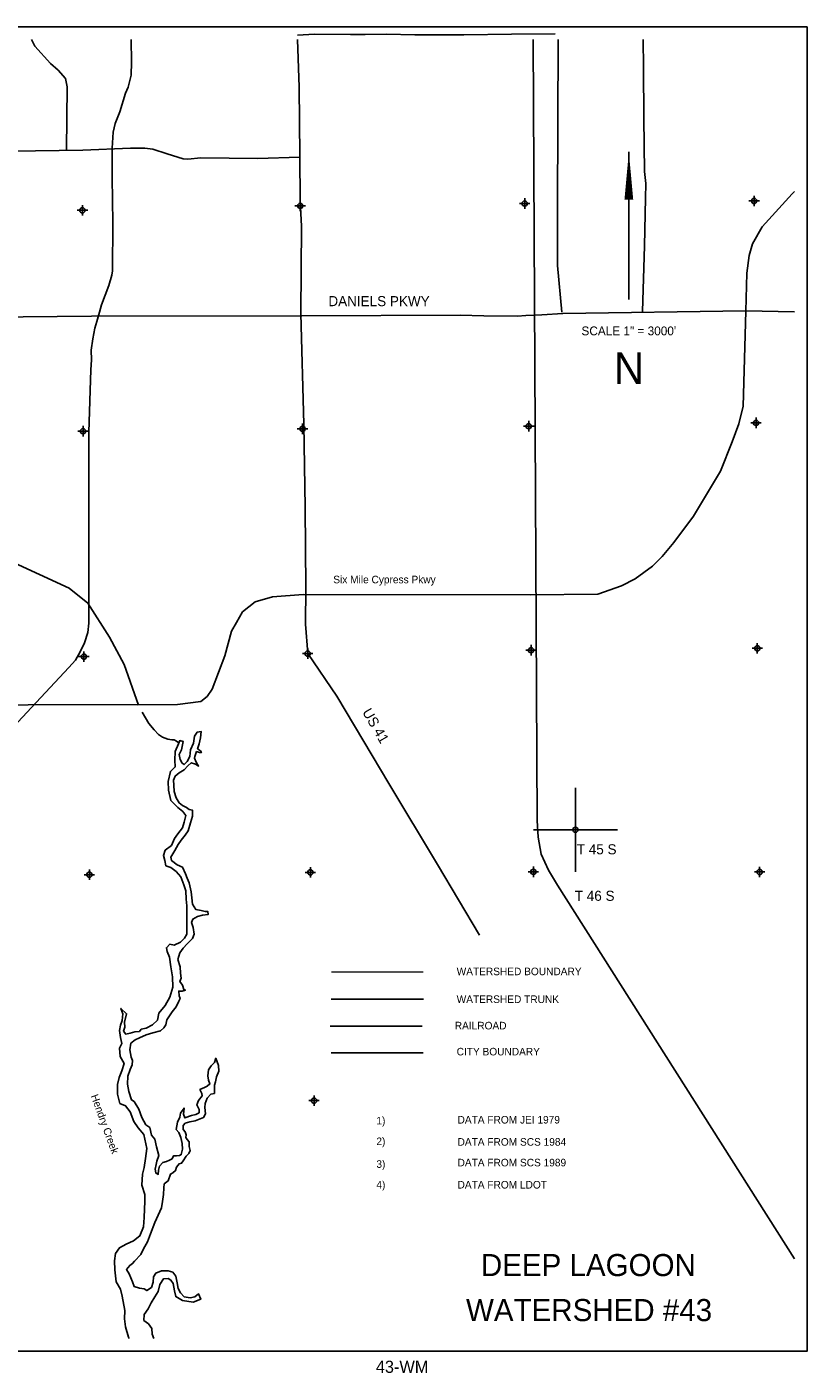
# Model space of a CAD drawing. Extents: x 178985 to 226985, y 779973 to 811994.
# Tile 2 of 2: x 208435 to 226985, y 779973 to 811994. Entities that reach past the tile are written whole.
import ezdxf
from ezdxf.enums import TextEntityAlignment as Align

# ---------------------------------------------------------------- set-up
doc = ezdxf.new("R2010")
doc.units = 0
doc.header["$LTSCALE"] = 800
doc.header["$PDMODE"] = 34
doc.header["$PDSIZE"] = 125
doc.linetypes.add('DASHED', pattern=[0])
doc.linetypes.add('STREAM', pattern=[0])
doc.layers.get('0').update_dxf_attribs({"linetype": 'CONTINUOUS'})
for name, color, linetype in [('BORDER', 1, 'CONTINUOUS'), ('CITY', 14, 'DASHED'), ('MAJROADS', 9, 'CONTINUOUS'), ('RR', 13, 'CONTINUOUS'), ('SEC', 2, 'CONTINUOUS'), ('STRUCTTEXT', 7, 'CONTINUOUS'), ('TEXT', 7, 'CONTINUOUS'), ('TRUNKS', 5, 'STREAM'), ('WATER', 4, 'CONTINUOUS'), ('WSHEDS', 3, 'CONTINUOUS')]:
    doc.layers.add(name, color=color, linetype=linetype)

# ---------------------------------------------------------------- blocks, each defined once
blk = doc.blocks.new('TICK')
at = {"color": 0}
for points in [[(500, 0), (500, 1000)], [(0, 500), (1000, 500)]]:
    blk.add_lwpolyline(points, dxfattribs=at)
blk.add_point((500, 500), dxfattribs=at)

msp = doc.modelspace()

# ---------------------------------------------------------------- linework, layer by layer
at = {"layer": 'BORDER', "color": 0}
msp.add_lwpolyline([(178985, 780494), (178985, 811994), (226985, 811994), (226985, 780494)], close=True, dxfattribs=at)
at = {"layer": 'CITY', "color": 0}
msp.add_lwpolyline([(215665, 787589), (217860, 787589)], dxfattribs=at)
at = {"layer": 'MAJROADS', "color": 0}
for points in [[(214868, 811795), (215270, 811824), (216125, 811817), (216476, 811815), (216988, 811819), (217658, 811806), (218823, 811806), (219954, 811823), (220993, 811832)], [(210917, 811694), (210925, 811158), (210916, 810844), (210841, 810561), (210778, 810416), (210641, 809977), (210534, 809699), (210482, 809487), (210462, 809106), (210461, 808408), (210478, 807331), (210473, 806194), (210453, 806089), (210384, 805845), (210211, 805380), (210162, 805210), (210096, 804990), (210050, 804830), (210001, 804573), (209966, 804307), (209970, 804075), (209954, 803833), (209907, 802355), (209907, 799718), (209907, 797808), (209883, 797588), (209803, 797346), (209698, 797130), (209588, 796932), (209433, 796760), (207433, 794627)], [(208541, 811694), (208622, 811533), (208998, 811127), (209174, 810966), (209348, 810768), (209388, 810568), (209377, 809069)], [(214871, 811694), (214909, 810563), (214922, 808929), (214931, 807856), (214960, 807253), (214945, 805175), (215017, 802543), (215053, 800565), (215064, 798655), (215057, 797784), (215110, 797087), (215807, 796077), (216643, 794663), (217040, 793998), (218199, 792071), (219196, 790391)], [(221067, 811694), (221053, 807739), (221048, 806316), (221153, 805208)], [(223086, 811694), (223099, 811028), (223107, 809813), (223123, 808556), (223154, 808271), (223143, 807919), (223118, 806788), (223073, 805222)], [(207179, 809032), (208638, 809046), (209760, 809062), (210900, 809112), (211235, 809110), (211428, 809083), (211771, 808972), (212147, 808852), (212264, 808851), (212566, 808882), (213915, 808863), (214921, 808898)], [(226685, 808078), (226632, 808024), (225916, 807240), (225690, 806836), (225608, 806555), (225553, 806138), (225532, 805233), (225465, 802969), (225363, 802555), (225203, 802121), (224930, 801430), (224287, 800359), (223815, 799730), (223538, 799399), (223312, 799170), (222897, 798862), (222576, 798696), (222012, 798498), (220401, 798482), (215005, 798491), (214271, 798441), (213864, 798315), (213560, 798078), (213419, 797830), (213301, 797623), (213139, 797031), (212838, 796243), (212718, 796066), (212569, 795950), (212018, 795873), (208461, 795866), (204509, 795850)], [(226685, 805215), (225526, 805241), (221175, 805179), (220681, 805144), (220295, 805132), (220103, 805112), (219301, 805119), (218736, 805134), (214975, 805123), (209970, 805116), (201018, 805030)]]:
    msp.add_lwpolyline(points, dxfattribs=at)
at = {"layer": 'RR', "color": 0}
for points in [[(220472, 811694), (220564, 793119), (220592, 792723), (220664, 792315), (220836, 791935), (221047, 791579), (226685, 782687)], [(215646, 788222), (217836, 788222)]]:
    msp.add_lwpolyline(points, dxfattribs=at)
at = {"layer": 'SEC', "color": 0}
for p in [(220270, 807792), (225725, 807854), (209754, 807631), (214933, 807737), (209768, 802377), (214988, 802433), (220367, 802496), (225772, 802575), (225801, 797213), (209789, 797015), (215110, 797087), (220422, 797167), (209920, 791828), (215174, 791883), (220477, 791896), (225856, 791892), (215262, 786453)]:
    msp.add_point(p, dxfattribs=at)
at = {"layer": 'TEXT', "color": 0}
msp.add_line((222747, 809024), (222747, 805512), dxfattribs=at)
msp.add_lwpolyline([(222747, 809024, 0, 208, 0), (222747, 807886, 208, 208, 0)], format="xyseb", dxfattribs=at)
at = {"layer": 'TRUNKS', "color": 0}
for points in [[(211087, 795857), (210748, 796825), (210396, 797477), (209881, 798286), (209437, 798646), (206610, 799940), (205395, 800445)], [(211173, 795690), (211330, 795422), (211463, 795276), (211566, 795162), (211662, 795103), (211782, 795053), (211878, 795038), (211937, 795032), (211992, 795003), (212053, 794958)], [(215671, 788869), (217866, 788869)]]:
    msp.add_lwpolyline(points, dxfattribs=at)
at = {"layer": 'WATER', "color": 0}
msp.add_lwpolyline([(211456, 780794), (211414, 780898), (211407, 781032), (211324, 781142), (211215, 781226), (211225, 781368), (211318, 781502), (211386, 781644), (211479, 781785), (211555, 781911), (211598, 782078), (211682, 782211), (211791, 782219), (211858, 782185), (211908, 782101), (211940, 781933), (211973, 781791), (212131, 781697), (212390, 781662), (212567, 781728), (212517, 781854), (212425, 781788), (212316, 781763), (212174, 781789), (212090, 781882), (212033, 781983), (212008, 782117), (211976, 782276), (211901, 782377), (211792, 782403), (211633, 782404), (211499, 782346), (211448, 782263), (211439, 782137), (211396, 782012), (211287, 781937), (211220, 781980), (211112, 781989), (210986, 782031), (210945, 782141), (210863, 782334), (210805, 782435), (210881, 782535), (210948, 782576), (210990, 782634), (211142, 782792), (211210, 782926), (211303, 783093), (211371, 783285), (211473, 783552), (211635, 783903), (211661, 784053), (211679, 784221), (211688, 784380), (211697, 784472), (211790, 784546), (211849, 784705), (211900, 784738), (211967, 784788), (211993, 784872), (212052, 784947), (212111, 784963), (212153, 785021), (212221, 785130), (212288, 785196), (212314, 785271), (212289, 785364), (212290, 785472), (212248, 785531), (212215, 785573), (212224, 785640), (212199, 785708), (212150, 785766), (212150, 785859), (212201, 785917), (212310, 785950), (212436, 785974), (212553, 786023), (212637, 786056), (212679, 786140), (212664, 786291), (212673, 786383), (212724, 786516), (212808, 786608), (212892, 786624), (212893, 786716), (212893, 786825), (212919, 786900), (212945, 787017), (212996, 787151), (212988, 787293), (212923, 787461), (212897, 787361), (212813, 787278), (212753, 787186), (212736, 787044), (212752, 786943), (212785, 786851), (212717, 786801), (212658, 786768), (212549, 786718), (212591, 786626), (212599, 786567), (212514, 786459), (212472, 786350), (212529, 786241), (212529, 786166), (212453, 786124), (212344, 786100), (212193, 786042), (212160, 786135), (212170, 786277), (212085, 786152), (212068, 786060), (212017, 785943), (211982, 785768), (212049, 785692), (212098, 785574), (212122, 785432), (212130, 785298), (212104, 785172), (212062, 785147), (211995, 785140), (211919, 785140), (211885, 785073), (211827, 785040), (211751, 785007), (211667, 784983), (211583, 784891), (211565, 784799), (211556, 784699), (211498, 784733), (211482, 784825), (211508, 784933), (211525, 785017), (211568, 785151), (211519, 785352), (211478, 785536), (211395, 785629), (211354, 785814), (211263, 785881), (211163, 786049), (211098, 786251), (210982, 786436), (210923, 786469), (210858, 786671), (210825, 786847), (210835, 787039), (210886, 787198), (210937, 787307), (210946, 787407), (210913, 787491), (210881, 787659), (210907, 787818), (211008, 787901), (211109, 787950), (211268, 788016), (211428, 788065), (211612, 788114), (211688, 788189), (211739, 788256), (211765, 788373), (211824, 788473), (211892, 788565), (211985, 788681), (212044, 788823), (212078, 788882), (212053, 788949), (212046, 789058), (212129, 789057), (212205, 789082), (212163, 789099), (212130, 789199), (212072, 789284), (212106, 789367), (212090, 789484), (212075, 789635), (212025, 789811), (212068, 789970), (212153, 790078), (212246, 790187), (212372, 790311), (212415, 790412), (212390, 790571), (212349, 790688), (212383, 790772), (212493, 790830), (212610, 790862), (212744, 790878), (212736, 790954), (212669, 790954), (212577, 790980), (212452, 790997), (212369, 791124), (212353, 791274), (212337, 791417), (212289, 791635), (212247, 791744), (212206, 791845), (212132, 792004), (212007, 792064), (211873, 792165), (211857, 792241), (211900, 792324), (211950, 792407), (212027, 792549), (212103, 792649), (212196, 792766), (212272, 792874), (212323, 793058), (212374, 793217), (212375, 793359), (212292, 793376), (212225, 793427), (212133, 793470), (212058, 793537), (211984, 793655), (211935, 793806), (211927, 793956), (211920, 794074), (211962, 794174), (212055, 794249), (212172, 794323), (212257, 794415), (212341, 794490), (212441, 794455), (212516, 794413), (212458, 794506), (212417, 794598), (212426, 794640), (212468, 794757), (212535, 794731), (212585, 794731), (212560, 794773), (212494, 794824), (212528, 794941), (212563, 795083), (212580, 795233), (212480, 795217), (212420, 795125), (212394, 794958), (212326, 794800), (212308, 794641), (212241, 794524), (212173, 794449), (212123, 794483), (212082, 794567), (212058, 794684), (212109, 794801), (212152, 794993), (212068, 795019), (212042, 794944), (211958, 794760), (211948, 794551), (211963, 794392), (211846, 794284), (211794, 794041), (211801, 793840), (211858, 793589), (212024, 793428), (212141, 793335), (212215, 793235), (212173, 793076), (212130, 792942), (212020, 792800), (211944, 792692), (211876, 792525), (211724, 792409), (211682, 792284), (211714, 792166), (211739, 792040), (211856, 791998), (211981, 791905), (212039, 791837), (212097, 791778), (212163, 791585), (212212, 791443), (212219, 791242), (212235, 791091), (212233, 790848), (212240, 790589), (212239, 790413), (212180, 790321), (212087, 790221), (211936, 790155), (211835, 790173), (211751, 790089), (211767, 789997), (211825, 789863), (211857, 789637), (211897, 789402), (211904, 789151), (211835, 788917), (211725, 788716), (211573, 788533), (211539, 788366), (211421, 788258), (211269, 788175), (211152, 788151), (211110, 788101), (211001, 788093), (210892, 788060), (210783, 788036), (210733, 788103), (210759, 788204), (210751, 788321), (210803, 788522), (210670, 788648), (210719, 788522), (210701, 788363), (210659, 788246), (210633, 788121), (210657, 787953), (210689, 787811), (210638, 787702), (210654, 787501), (210745, 787333), (210693, 787166), (210625, 787007), (210591, 786840), (210589, 786606), (210647, 786388), (210780, 786328), (210888, 786185), (210979, 785958), (211078, 785807), (211211, 785647), (211284, 785312), (211257, 785077), (211223, 784860), (211180, 784701), (211170, 784442), (211235, 784224), (211242, 784056), (211233, 783872), (211223, 783671), (211205, 783453), (211120, 783236), (210968, 783120), (210792, 783038), (210632, 782955), (210539, 782821), (210513, 782646), (210528, 782428), (210560, 782143), (210659, 781967), (210700, 781799), (210765, 781464), (210755, 781263), (210779, 781070), (210853, 780827), (210863, 780794)], dxfattribs=at)
at = {"layer": 'WSHEDS', "color": 0, "const_width": 30}
msp.add_lwpolyline([(215675, 789511), (217860, 789511)], dxfattribs=at)

# ---------------------------------------------------------------- block references
at = {"color": 0, "xscale": 2, "yscale": 2, "zscale": 2}
msp.add_blockref('TICK', (220477, 791896), dxfattribs=at)

# ---------------------------------------------------------------- texts
at = {"layer": 'MAJROADS', "color": 0}
for s, height, p in [('DANIELS PKWY', 240, (215603, 805351)), ('Six Mile Cypress Pkwy', 180, (215719, 798759))]:
    msp.add_text(s, height=height, dxfattribs=at).set_placement(p)
msp.add_text('US 41', height=240, rotation=300, dxfattribs=at).set_placement((216401, 795698))
at = {"layer": 'STRUCTTEXT', "color": 0}
for s, p in [('1)', (216744, 785888)), ('DATA FROM JEI 1979', (218674, 785909)), ('2)', (216744, 785396)), ('DATA FROM SCS 1984', (218674, 785382)), ('3)', (216744, 784855)), ('DATA FROM SCS 1989', (218674, 784890)), ('4)', (216744, 784363)), ('DATA FROM LDOT', (218674, 784363))]:
    msp.add_text(s, height=180, dxfattribs=at).set_placement(p)
at = {"layer": 'TEXT', "color": 0}
for s, height, p in [('SCALE 1" = 3000\'', 209.79, (222746, 804658)), ('N', 749, (222750, 803502)), ('DEEP LAGOON', 525, (221785, 782280)), ('WATERSHED #43', 525, (221801, 781209)), ('43-WM', 290, (217356, 779978))]:
    msp.add_text(s, height=height, dxfattribs=at).set_placement(p, align=Align.CENTER)
for s, height, p in [('T 45 S', 240, (221509, 792312)), ('T 46 S', 240, (221461, 791206)), ('WATERSHED BOUNDARY', 180, (218653, 789437)), ('WATERSHED TRUNK', 180, (218653, 788776)), ('RAILROAD', 180, (218608, 788148)), ('CITY BOUNDARY', 180, (218653, 787529))]:
    msp.add_text(s, height=height, dxfattribs=at).set_placement(p)
at = {"layer": 'WATER', "color": 0}
msp.add_text('Hendry Creek', height=180, rotation=290, dxfattribs=at).set_placement((209950, 786565))

doc.saveas('drawing.dxf')
